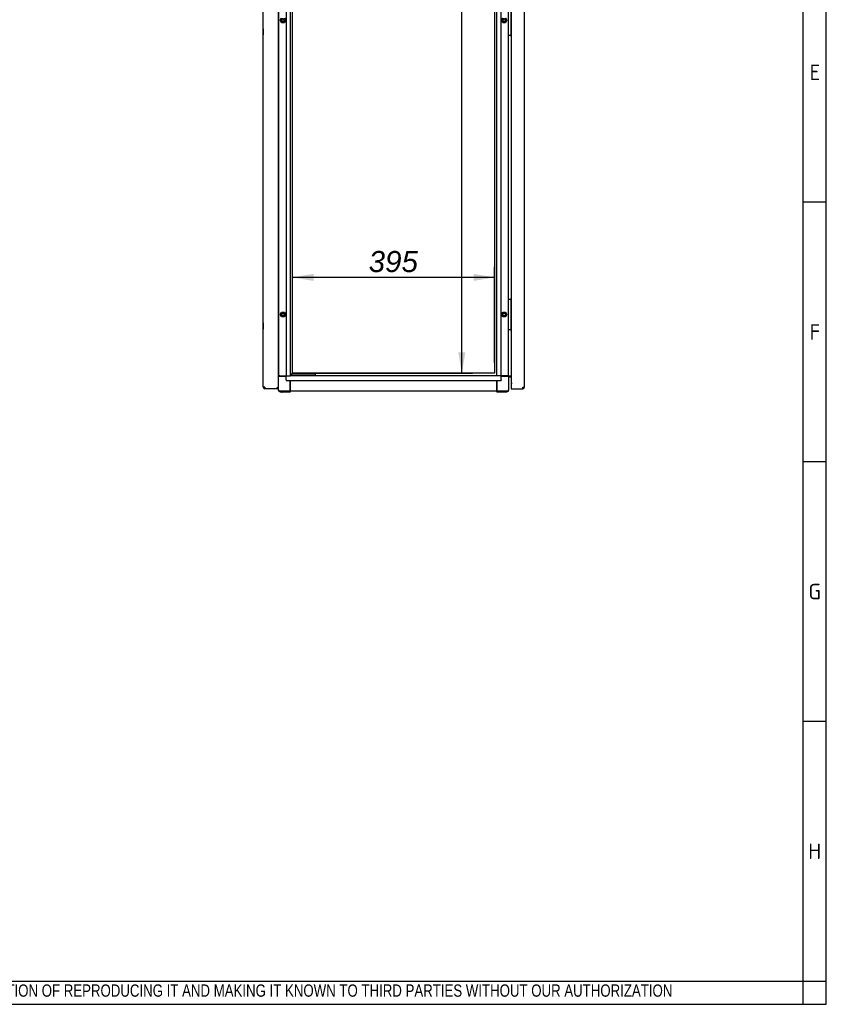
# Model space of a CAD drawing. Extents: x -15 to 412, y 11 to 308.
# Tile 6 of 9: x 307 to 412, y 11 to 139. Entities that reach past the tile are written whole.
import ezdxf
from ezdxf.lldxf.tags import DXFTag

# ---------------------------------------------------------------- set-up
doc = ezdxf.new("R2010")
doc.units = 0
doc.layers.get('0').update_dxf_attribs({"linetype": 'CONTINUOUS'})
for name, color, linetype in [('_TRANSLATION', 7, 'CONTINUOUS'), ('AE00198_03', 7, 'CONTINUOUS'), ('AE00219_00', 7, 'CONTINUOUS'), ('AE00219_03', 7, 'CONTINUOUS'), ('AE00368_00', 7, 'CONTINUOUS'), ('AE00500_10', 7, 'CONTINUOUS'), ('DEFAULT', 7, 'CONTINUOUS'), ('DV3__TRANSLATION', 7, 'CONTINUOUS'), ('F0000000_08', 7, 'CONTINUOUS'), ('F0000001_44', 7, 'CONTINUOUS'), ('M0000000_06', 7, 'CONTINUOUS'), ('M0000000_14', 7, 'CONTINUOUS'), ('M0000000_44', 7, 'CONTINUOUS'), ('M0000000_54', 7, 'CONTINUOUS'), ('M0000000_57', 7, 'CONTINUOUS'), ('M0000001_27', 7, 'CONTINUOUS')]:
    doc.layers.add(name, color=color, linetype=linetype)
doc.styles.add('SEACAD_ARIAL', font='arial.ttf')
doc.styles.add('SEACAD_ARIALI', font='ariali.ttf')
tags = doc.linetypes.add('CENTER2', pattern=[28.575, 19.05, -3.175, 3.175, -3.175]).pattern_tags.tags
tags[10:11] = [DXFTag(74, 4), DXFTag(75, 0), DXFTag(340, '0'), DXFTag(46, 0.0), DXFTag(50, 0.0), DXFTag(44, 0.0), DXFTag(45, 0.0)]
tags[8:9] = [DXFTag(74, 4), DXFTag(75, 0), DXFTag(340, '0'), DXFTag(46, 0.0), DXFTag(50, 0.0), DXFTag(44, 0.0), DXFTag(45, 0.0)]
tags[6:7] = [DXFTag(74, 4), DXFTag(75, 0), DXFTag(340, '0'), DXFTag(46, 0.0), DXFTag(50, 0.0), DXFTag(44, 0.0), DXFTag(45, 0.0)]
tags[4:5] = [DXFTag(74, 4), DXFTag(75, 0), DXFTag(340, '0'), DXFTag(46, 0.0), DXFTag(50, 0.0), DXFTag(44, 0.0), DXFTag(45, 0.0)]
doc.dimstyles.new('ISO', dxfattribs={"dimtxt": 2.75, "dimasz": 2.75, "dimexe": 1.375, "dimexo": 1.375, "dimgap": 0.6875, "dimtad": 1, "dimdec": 1, "dimlfac": 15, "dimtxsty": 'SEACAD_ARIAL', "dimblk1": '_SE_FILLED', "dimblk2": '_SE_FILLED', "dimsah": 1, "dimcen": 1.375, "dimazin": 3, "dimtfac": 0.7, "dimtdec": 3, "dimtmove": 0, "dimatfit": 3})

# ---------------------------------------------------------------- blocks, each defined once
blk = doc.blocks.new('SE2')
at = {"layer": 'AE00198_03', "color": 7, "linetype": 'CONTINUOUS'}
for p, q in [((371.05, 138.01), (371.01, 138.01)), ((371.01, 137.31), (371.05, 137.31)), ((371.05, 102.67), (371.01, 102.67)), ((371.01, 101.97), (371.05, 101.97)), ((371.05, 99.67), (371.01, 99.67)), ((371.01, 98.97), (371.05, 98.97))]:
    blk.add_line(p, q, dxfattribs=at)
at = {"layer": 'AE00219_00', "color": 7, "linetype": 'CONTINUOUS'}
for p, q in [((343.03, 92.86), (343.05, 92.84)), ((343.45, 92.84), (343.05, 92.84)), ((343.05, 92.84), (343.05, 92.82)), ((343.45, 92.84), (343.47, 92.86)), ((343.45, 92.82), (343.45, 92.84)), ((344.69, 92.86), (344.71, 92.84)), ((345.11, 92.84), (344.71, 92.84)), ((344.71, 92.84), (344.71, 92.82)), ((345.11, 92.84), (345.14, 92.86)), ((345.11, 92.82), (345.11, 92.84))]:
    blk.add_line(p, q, dxfattribs=at)
at = {"layer": 'AE00219_03', "color": 7, "linetype": 'CONTINUOUS'}
for p, q in [((338.77, 138.06), (338.77, 137.26)), ((338.78, 138.06), (338.77, 138.06)), ((338.77, 137.26), (338.78, 137.26)), ((338.77, 99.72), (338.77, 98.92)), ((338.78, 99.72), (338.77, 99.72)), ((338.77, 98.92), (338.78, 98.92))]:
    blk.add_line(p, q, dxfattribs=at)
at = {"layer": 'AE00368_00', "color": 7, "linetype": 'CONTINUOUS'}
for p, q in [((342.57, 92.86), (342.57, 92.82)), ((343.93, 92.82), (343.93, 92.86)), ((344.23, 92.86), (344.23, 92.82)), ((345.59, 92.86), (345.55, 92.86)), ((345.59, 92.82), (345.59, 92.86))]:
    blk.add_line(p, q, dxfattribs=at)
for centre, start, end in [((342.82, 92.81), 16.6015, 90), ((343.67, 92.81), 90, 163.3985), ((344.49, 92.81), 16.6015, 90), ((345.34, 92.81), 90, 163.3985)]:
    blk.add_arc(centre, 0.0467, start, end, dxfattribs=at)
at = {"layer": 'AE00500_10', "color": 7, "linetype": 'CONTINUOUS'}
for p, q in [((340.99, 139.16), (341.17, 139.47)), ((341.17, 138.84), (340.99, 139.15)), ((341.06, 139.16), (341.2, 139.41)), ((341.2, 138.91), (341.06, 139.16)), ((341.53, 138.84), (341.17, 138.84)), ((341.49, 138.91), (341.2, 138.91)), ((341.49, 139.41), (341.64, 139.16)), ((341.64, 139.16), (341.49, 138.91)), ((341.53, 139.47), (341.71, 139.16)), ((341.71, 139.15), (341.53, 138.84)), ((369.79, 139.16), (369.97, 139.47)), ((369.97, 138.84), (369.79, 139.15)), ((369.86, 139.16), (370, 139.41)), ((370, 138.91), (369.86, 139.16)), ((370.33, 138.84), (369.97, 138.84)), ((370.29, 138.91), (370, 138.91)), ((370.29, 139.41), (370.44, 139.16)), ((370.44, 139.16), (370.29, 138.91)), ((370.33, 139.47), (370.51, 139.16)), ((370.51, 139.15), (370.33, 138.84)), ((340.75, 137.97), (340.78, 137.97)), ((340.78, 137.34), (340.75, 137.34)), ((340.75, 102.64), (340.78, 102.64)), ((340.78, 102.01), (340.75, 102.01)), ((340.99, 100.82), (341.17, 101.13)), ((341.17, 100.51), (340.99, 100.82)), ((341.06, 100.82), (341.2, 101.07)), ((341.2, 100.57), (341.06, 100.82)), ((341.17, 101.14), (341.53, 101.14)), ((341.53, 100.51), (341.17, 100.51)), ((341.2, 101.07), (341.49, 101.07)), ((341.49, 100.57), (341.2, 100.57)), ((341.49, 101.07), (341.64, 100.82)), ((341.64, 100.82), (341.49, 100.57)), ((341.53, 101.13), (341.71, 100.82)), ((341.71, 100.82), (341.53, 100.51)), ((369.79, 100.82), (369.97, 101.13)), ((369.97, 100.51), (369.79, 100.82)), ((369.86, 100.82), (370, 101.07)), ((370, 100.57), (369.86, 100.82)), ((369.97, 101.14), (370.33, 101.14)), ((370.33, 100.51), (369.97, 100.51)), ((370, 101.07), (370.29, 101.07)), ((370.29, 100.57), (370, 100.57)), ((370.29, 101.07), (370.44, 100.82)), ((370.44, 100.82), (370.29, 100.57)), ((370.33, 101.13), (370.51, 100.82)), ((370.51, 100.82), (370.33, 100.51)), ((340.75, 99.64), (340.78, 99.64)), ((340.78, 99.01), (340.75, 99.01))]:
    blk.add_line(p, q, dxfattribs=at)
for centre in [(341.35, 139.16), (370.15, 139.16), (341.35, 100.82), (370.15, 100.82)]:
    blk.add_circle(centre, 0.164, dxfattribs=at)
for centre, radius, start, end in [((340.99, 139.16), 0.00333, 150, 210), ((341.35, 139.16), 0.2, 75, 15), ((341.17, 138.85), 0.00333, 210, 270), ((341.53, 138.85), 0.00333, 270, 330), ((341.71, 139.16), 0.00333, 330, 30), ((369.79, 139.16), 0.00333, 150, 210), ((370.15, 139.16), 0.2, 75, 15), ((369.97, 138.85), 0.00333, 210, 270), ((370.33, 138.85), 0.00333, 270, 330), ((370.51, 139.16), 0.00333, 330, 30), ((340.99, 100.82), 0.00333, 150, 210), ((341.35, 100.82), 0.2, 75, 15), ((341.17, 101.13), 0.00333, 90, 150), ((341.17, 100.51), 0.00333, 210, 270), ((341.53, 101.13), 0.00333, 30, 90), ((341.53, 100.51), 0.00333, 270, 330), ((341.71, 100.82), 0.00333, 330, 30), ((369.79, 100.82), 0.00333, 150, 210), ((370.15, 100.82), 0.2, 75, 15), ((369.97, 101.13), 0.00333, 90, 150), ((369.97, 100.51), 0.00333, 210, 270), ((370.33, 101.13), 0.00333, 30, 90), ((370.33, 100.51), 0.00333, 270, 330), ((370.51, 100.82), 0.00333, 330, 30)]:
    blk.add_arc(centre, radius, start, end, dxfattribs=at)
at = {"layer": 'DV3__TRANSLATION', "color": 7, "linetype": 'CENTER2'}
for p, q in [((342.58, 93.16), (342.58, 221.82)), ((368.91, 221.82), (368.91, 93.16)), ((368.91, 93.16), (342.58, 93.16))]:
    blk.add_line(p, q, dxfattribs=at)
at = {"layer": 'F0000000_08', "color": 7, "linetype": 'CONTINUOUS'}
for p, q in [((370.71, 137.19), (370.71, 141.12)), ((371.01, 141.12), (371.01, 137.19)), ((370.78, 137.16), (370.75, 137.16)), ((370.95, 137.16), (370.78, 137.16)), ((370.98, 137.16), (370.95, 137.16)), ((370.99, 137.16), (370.98, 137.16)), ((371.05, 137.2), (371.02, 137.17)), ((370.71, 98.86), (370.71, 102.79)), ((370.75, 102.82), (370.78, 102.82)), ((370.78, 102.82), (370.95, 102.82)), ((370.95, 102.82), (370.98, 102.82)), ((370.98, 102.82), (370.99, 102.82)), ((371, 102.82), (370.99, 102.82)), ((371.01, 102.79), (371.01, 98.86)), ((371.02, 102.81), (371.05, 102.78)), ((370.78, 98.82), (370.75, 98.82)), ((370.95, 98.82), (370.78, 98.82)), ((370.98, 98.82), (370.95, 98.82)), ((370.99, 98.82), (370.98, 98.82)), ((371.05, 98.87), (371.02, 98.84))]:
    blk.add_line(p, q, dxfattribs=at)
for centre, start, end in [((370.75, 137.19), 180, 270), ((370.98, 137.19), 270, 0), ((371, 137.19), 270, 323.1301), ((370.75, 102.79), 90, 180), ((370.98, 102.79), 0, 90), ((371, 102.79), 36.8699, 90), ((370.75, 98.86), 180, 270), ((370.98, 98.86), 270, 0), ((371, 98.86), 270, 323.1301)]:
    blk.add_arc(centre, 0.0333, start, end, dxfattribs=at)
at = {"layer": 'F0000001_44', "color": 7, "linetype": 'CONTINUOUS'}
for p, q in [((338.78, 91.34), (338.78, 223.64)), ((340.75, 91.26), (340.75, 223.72)), ((338.97, 91.34), (338.78, 91.34)), ((340.65, 91.16), (338.97, 91.16)), ((338.97, 91.16), (338.97, 91.16)), ((340.65, 91.26), (340.56, 91.34)), ((340.65, 91.26), (340.56, 91.34)), ((340.65, 91.16), (340.65, 91.26)), ((340.75, 91.26), (340.65, 91.26)), ((340.75, 91.26), (340.65, 91.26)), ((340.75, 91.16), (340.65, 91.16)), ((340.75, 91.16), (340.75, 91.26))]:
    blk.add_line(p, q, dxfattribs=at)
for centre, radius, start, end in [((338.97, 91.34), 0.187, 180, 270), ((350.57, 91.33), 11.6, 179.9482, 180.8703)]:
    blk.add_arc(centre, radius, start, end, dxfattribs=at)
at = {"layer": 'M0000000_06', "color": 7, "linetype": 'CONTINUOUS'}
for p, q in [((340.95, 92.82), (340.75, 92.82)), ((340.95, 92.76), (340.75, 92.76)), ((340.78, 90.99), (340.78, 92.76)), ((340.95, 92.82), (341.75, 92.82)), ((341.75, 92.76), (340.95, 92.76)), ((370.55, 92.82), (369.75, 92.82)), ((370.55, 92.76), (369.75, 92.76)), ((370.76, 92.82), (370.55, 92.82)), ((370.76, 92.76), (370.55, 92.76)), ((370.71, 92.76), (370.71, 90.99)), ((370.76, 92.76), (370.76, 92.82)), ((370.76, 90.99), (370.76, 92.76)), ((340.73, 91.26), (340.73, 91.26)), ((340.73, 91.16), (340.73, 90.99)), ((342.28, 90.99), (342.28, 92.22)), ((342.35, 90.99), (342.35, 92.22)), ((369.15, 92.22), (369.15, 90.99)), ((369.21, 92.22), (369.21, 90.99)), ((342.28, 90.82), (340.95, 90.82)), ((340.95, 90.77), (341.21, 90.77)), ((341.21, 90.71), (341.21, 90.82)), ((341.35, 90.69), (341.23, 90.69)), ((342.08, 90.69), (341.35, 90.69)), ((342.2, 90.69), (342.08, 90.69)), ((342.21, 90.71), (342.21, 90.82)), ((342.21, 90.77), (342.28, 90.77)), ((342.28, 90.77), (342.28, 90.99)), ((342.28, 90.77), (342.35, 90.77)), ((342.35, 90.77), (342.35, 90.99)), ((369.15, 90.99), (369.15, 90.77)), ((369.21, 90.77), (369.15, 90.77)), ((369.21, 90.99), (369.21, 90.77)), ((370.55, 90.82), (369.21, 90.82)), ((369.21, 90.77), (369.28, 90.77)), ((369.28, 90.71), (369.28, 90.82)), ((369.41, 90.69), (369.3, 90.69)), ((370.15, 90.69), (369.41, 90.69)), ((370.26, 90.69), (370.15, 90.69)), ((370.28, 90.71), (370.28, 90.82)), ((370.28, 90.77), (370.55, 90.77))]:
    blk.add_line(p, q, dxfattribs=at)
for centre, radius, start, end in [((340.95, 90.99), 0.217, 180, 270), ((340.95, 90.99), 0.167, 180, 270), ((341.23, 90.71), 0.0167, 180, 270), ((342.2, 90.71), 0.0167, 270, 0), ((369.3, 90.71), 0.0167, 180, 270), ((370.26, 90.71), 0.0167, 270, 0), ((370.55, 90.99), 0.167, 270, 0), ((370.55, 90.99), 0.217, 270, 0)]:
    blk.add_arc(centre, radius, start, end, dxfattribs=at)
at = {"layer": 'M0000000_14', "color": 7, "linetype": 'CONTINUOUS'}
for p, q in [((340.78, 222.16), (340.78, 92.82)), ((341.75, 222.16), (341.75, 92.82)), ((342.35, 92.82), (342.35, 222.16)), ((369.15, 222.16), (369.15, 92.82)), ((369.75, 92.82), (369.75, 222.16)), ((370.71, 102.79), (370.71, 137.19)), ((370.71, 92.82), (370.71, 98.86)), ((341.83, 92.82), (341.75, 92.82)), ((341.83, 92.82), (342.1, 92.82)), ((342.1, 92.82), (342.35, 92.82)), ((369.39, 92.82), (369.15, 92.82)), ((369.66, 92.82), (369.39, 92.82)), ((369.66, 92.82), (369.75, 92.82)), ((370.76, 92.82), (370.8, 92.82)), ((370.8, 92.82), (371.05, 92.82))]:
    blk.add_line(p, q, dxfattribs=at)
at = {"layer": 'M0000000_44', "color": 7, "linetype": 'CONTINUOUS'}
for p, q in [((341.75, 92.58), (341.75, 92.82)), ((341.75, 92.31), (341.75, 92.58)), ((369.15, 92.82), (342.35, 92.82)), ((369.75, 92.58), (369.75, 92.82)), ((369.75, 92.31), (369.75, 92.58)), ((341.75, 92.31), (341.75, 92.22)), ((341.75, 92.22), (369.75, 92.22)), ((369.75, 92.31), (369.75, 92.22)), ((369.15, 90.82), (342.35, 90.82))]:
    blk.add_line(p, q, dxfattribs=at)
at = {"layer": 'M0000000_54', "color": 7, "linetype": 'CONTINUOUS'}
for p, q in [((370.85, 92.74), (370.76, 92.74)), ((370.85, 92.74), (370.85, 92.82)), ((370.85, 92.74), (371.05, 92.74)), ((371.05, 92.74), (370.85, 92.74)), ((370.85, 92.66), (370.85, 92.74)), ((371.05, 92.66), (370.85, 92.66))]:
    blk.add_line(p, q, dxfattribs=at)
for radius, end in [(0.213, 112.9934), (0.133, 128.6822)]:
    blk.add_arc((370.85, 92.52), radius, 90, end, dxfattribs=at)
at = {"layer": 'M0000000_57', "color": 7, "linetype": 'CONTINUOUS'}
for p, q in [((342.48, 93.06), (342.35, 93.06)), ((342.45, 93.02), (342.45, 92.89)), ((342.45, 92.86), (342.48, 92.86)), ((342.78, 93.06), (342.48, 93.06)), ((342.48, 92.86), (342.78, 92.86)), ((345.25, 93.06), (342.78, 93.06)), ((342.78, 92.86), (345.25, 92.86)), ((345.55, 93.06), (345.25, 93.06)), ((345.25, 92.86), (345.55, 92.86)), ((345.58, 92.89), (345.58, 93.02)), ((345.58, 92.86), (345.58, 92.89))]:
    blk.add_line(p, q, dxfattribs=at)
for centre, start, end in [((342.48, 93.02), 90, 180), ((342.48, 92.89), 180, 270), ((345.55, 93.02), 0, 90), ((345.55, 92.89), 270, 0)]:
    blk.add_arc(centre, 0.0333, start, end, dxfattribs=at)
at = {"layer": 'M0000001_27', "color": 7, "linetype": 'CONTINUOUS'}
for p, q in [((372.78, 91.34), (372.78, 223.64)), ((371.05, 223.16), (371.05, 91.82)), ((371.2, 91.82), (371.05, 91.82)), ((371.05, 91.82), (371.05, 91.34)), ((371.2, 91.82), (371.05, 91.82)), ((371.05, 91.34), (371.05, 91.16)), ((371.05, 91.16), (372.59, 91.16)), ((371.2, 91.82), (371.2, 91.82)), ((371.2, 91.82), (371.2, 91.82)), ((372.59, 91.34), (372.78, 91.34)), ((372.59, 91.16), (372.59, 91.16))]:
    blk.add_line(p, q, dxfattribs=at)
for centre, radius, start, end in [((360.99, 91.33), 11.6, 359.1297, 0.0518), ((372.59, 91.34), 0.187, 270.0021, 359.9979)]:
    blk.add_arc(centre, radius, start, end, dxfattribs=at)
blk = doc.blocks.new('DMBLK61')
at = {"layer": '_TRANSLATION', "linetype": 'CONTINUOUS'}
for points in [[(365.1, 219.07), (364.64, 221.82), (364.18, 219.07)], [(365.1, 95.91), (364.18, 95.91), (364.64, 93.16)]]:
    blk.add_hatch(color=7, dxfattribs=at).paths.add_polyline_path(points)
at = {"layer": '_TRANSLATION', "color": 7, "linetype": 'CONTINUOUS'}
for p, q in [((343.96, 221.82), (366.02, 221.82)), ((364.64, 93.16), (364.64, 221.82)), ((343.96, 93.16), (366.02, 93.16))]:
    blk.add_line(p, q, dxfattribs=at)
at = {"layer": '_TRANSLATION', "color": 7, "linetype": 'CONTINUOUS', "style": 'SEACAD_ARIALI'}
blk.add_text('1930', height=2.75, rotation=90, dxfattribs=at).set_placement((363.95, 153.21))
blk = doc.blocks.new('_SE_FILLED')
at = {"color": 0}
blk.add_line((0, 0), (-1, 0), dxfattribs=at)
blk.add_solid([(0, 0), (-1, -0.1665), (-1, 0.1665), (0, 0)], dxfattribs=at)
blk = doc.blocks.new('DMBLK62')
at = {"layer": '_TRANSLATION', "linetype": 'CONTINUOUS'}
for points in [[(345.33, 106.12), (342.58, 105.66), (345.33, 105.2)], [(366.16, 106.12), (366.16, 105.2), (368.91, 105.66)]]:
    blk.add_hatch(color=7, dxfattribs=at).paths.add_polyline_path(points)
at = {"layer": '_TRANSLATION', "color": 7, "linetype": 'CONTINUOUS'}
for p, q in [((342.58, 94.53), (342.58, 107.03)), ((368.91, 94.53), (368.91, 107.03)), ((368.91, 105.66), (342.58, 105.66))]:
    blk.add_line(p, q, dxfattribs=at)
at = {"layer": '_TRANSLATION', "color": 7, "linetype": 'CONTINUOUS', "style": 'SEACAD_ARIALI'}
blk.add_text('395', height=2.75, dxfattribs=at).set_placement((352.51, 106.35))

msp = doc.modelspace()

# ---------------------------------------------------------------- linework, layer by layer
at = {"color": 7, "linetype": 'CONTINUOUS'}
for p, q in [((412.092, 10.9591), (412.092, 287.5885)), ((412.092, 115.4523), (409.0633, 115.4523)), ((412.092, 81.6309), (409.0633, 81.6309)), ((412.092, 47.8094), (409.0633, 47.8094)), ((6.2345, 10.9591), (412.092, 10.9591))]:
    msp.add_line(p, q, dxfattribs=at)
at = {"layer": 'DEFAULT', "color": 7, "linetype": 'CONTINUOUS'}
for p, q in [((409.0633, 10.9591), (409.0633, 287.5885)), ((6.2345, 13.9879), (412.092, 13.9879))]:
    msp.add_line(p, q, dxfattribs=at)

# ---------------------------------------------------------------- block references
at = {"layer": '_TRANSLATION'}
msp.add_blockref('SE2', (0, 0), dxfattribs=at)

# ---------------------------------------------------------------- texts
for s, insert, char_height, width, attachment_point in [('{\\fSolid Edge ANSI|b0||i0||c0|p34;\\C7;\\H2.019192;\\W1.;E}', (410.614, 131.3592), 2.019192, 2.3978, 8), ('{\\fSolid Edge ANSI|b0||i0||c0|p34;\\C7;\\H2.019192;\\W1.;F}', (410.6121, 97.5377), 2.019192, 2.271601, 8), ('{\\fSolid Edge ANSI|b0||i0||c0|p34;\\C7;\\H2.019192;\\W1.;G}', (410.5863, 63.7163), 2.019192, 2.5871, 8), ('{\\fSolid Edge ANSI|b0||i0||c0|p34;\\C7;\\H2.019192;\\W1.;H}', (410.5882, 29.8948), 2.019192, 2.713299, 8), ('{\\fArial Narrow|b0||i0||c0|p34;\\C7;\\H1.6;\\W0.94;IN ACCORDANCE WITH THE LAW, WE RESERVE THE OWNERSHIP OF THIS DESIGN WITH THE PROHIBITION OF REPRODUCING IT AND MAKING IT KNOWN TO THIRD PARTIES WITHOUT OUR AUTHORIZATION}', (219.6882, 11.6523), 1.6, 181.995713, 7)]:
    msp.add_mtext(s, dxfattribs=dict(insert=insert, char_height=char_height, width=width, attachment_point=attachment_point))

# ---------------------------------------------------------------- dimensions: what is measured, and where the dimension line sits
at = {"layer": '_TRANSLATION', "color": 7, "linetype": 'CONTINUOUS'}
dim = msp.add_linear_dim(base=(364.6402, 93.1563), p1=(342.5811, 93.1563), p2=(342.5811, 221.823), angle=90, text='\\A1;<>', dimstyle='ISO', dxfattribs=at)
dim.commit()
dim.dimension.update_dxf_attribs({"geometry": 'DMBLK61', "text_midpoint": (364.6402, 157.4896), "dimtype": 161})
dim = msp.add_linear_dim(base=(342.5811, 105.6591), p1=(368.9145, 93.1563), p2=(342.5811, 93.1563), text='\\A1;<>', dimstyle='ISO', dxfattribs=at)
dim.commit()
dim.dimension.update_dxf_attribs({"geometry": 'DMBLK62', "text_midpoint": (355.7478, 105.6591), "dimtype": 160})

doc.saveas('drawing.dxf')
